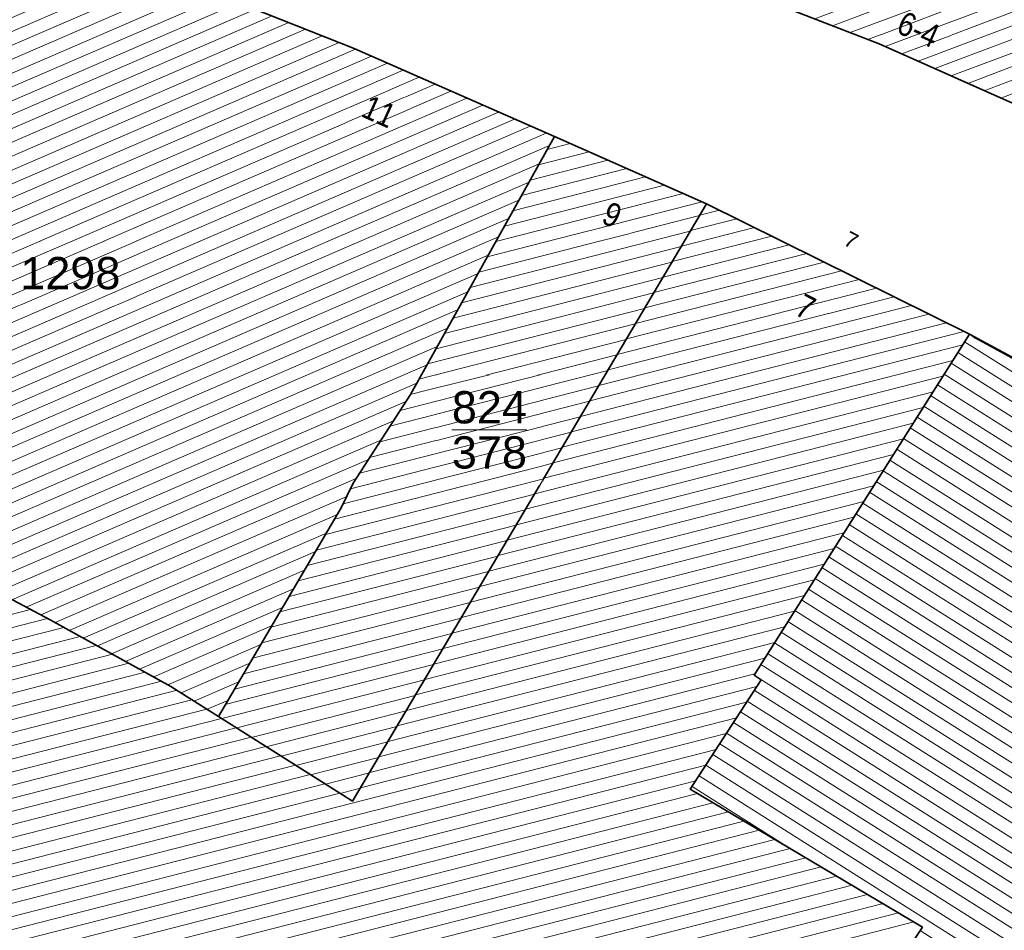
# Model space of a CAD drawing. Header units: metres. Extents: x 32365810 to 32367010, y 5620411 to 5622366.
# Tile 27 of 198: x 32365974 to 32366003, y 5622069 to 5622096. Entities that reach past the tile are written whole.
import ezdxf

# ---------------------------------------------------------------- set-up
doc = ezdxf.new("R2010")
doc.units = ezdxf.units.M
for name, pattern in [('1600.1047', [0]), ('1600.2028', [0]), ('1600.2505', [0])]:
    doc.linetypes.add(name, pattern=pattern)
doc.layers.get('0').update_dxf_attribs({"color": 1, "linetype": 'CONTINUOUS'})
for name, color, linetype in [('Flurstücke_Grenzpunkte', 11, 'CONTINUOUS'), ('Gebäude', 31, 'CONTINUOUS'), ('Lagebezeichnungen', 12, 'CONTINUOUS')]:
    doc.layers.add(name, color=color, linetype=linetype)
doc.styles.add('Flurstücksnummer - K 10 700', font='Arial.ttf')
doc.styles.add('Hausnummern NRW', font='Arial.ttf', dxfattribs={"width": 0.85})
doc.styles.add('Koordinaten der Kartenecken - N 6 380', font='Arial.ttf')

# ---------------------------------------------------------------- blocks, each defined once
blk = doc.blocks.new('O745')
at = {"layer": 'Flurstücke_Grenzpunkte', "color": 7, "linetype": '1600.2028', "lineweight": 35}
for p, q in [((32366001.572, 5622086.369), (32365995.222, 5622076.318)), ((32366007.349, 5622083.233), (32366001.572, 5622086.369)), ((32366015.642, 5622078.296), (32366007.349, 5622083.233)), ((32366019.67, 5622075.724), (32366015.642, 5622078.296)), ((32365995.222, 5622076.318), (32365995.428, 5622076.182)), ((32365995.428, 5622076.182), (32365993.343, 5622072.952)), ((32366020.198, 5622073.312), (32366019.67, 5622075.724)), ((32366013.867, 5622063.781), (32366020.198, 5622073.312)), ((32365993.343, 5622072.952), (32366000.19, 5622068.892)), ((32366000.19, 5622068.892), (32365997.648, 5622065.094)), ((32366004.888, 5622066.697), (32366006.007, 5622068.492)), ((32366006.007, 5622068.492), (32366007.387, 5622067.664)), ((32366007.387, 5622067.664), (32366013.867, 5622063.781)), ((32366003.743, 5622064.861), (32366004.888, 5622066.697)), ((32365997.648, 5622065.094), (32366002.74, 5622061.565)), ((32366004.586, 5622064.301), (32366003.743, 5622064.861)), ((32366002.74, 5622061.565), (32366004.586, 5622064.301))]:
    blk.add_line(p, q, dxfattribs=at)
at = {"layer": 'Flurstücke_Grenzpunkte', "color": 7, "lineweight": 18, "insert": (32366005.517, 5622074.484), "char_height": 0.95, "attachment_point": 8, "line_spacing_factor": 0.69, "style": 'Flurstücksnummer - K 10 700', "bg_fill": 2}
blk.add_mtext('1341', dxfattribs=at)
blk = doc.blocks.new('O944')
at = {"layer": 'Flurstücke_Grenzpunkte', "color": 7, "linetype": '1600.2028', "lineweight": 35}
for p, q in [((32365995.24, 5622096.35), (32365999.238, 5622105.216)), ((32365999.238, 5622105.216), (32366000.527, 5622104.712)), ((32366000.69, 5622104.649), (32366000.527, 5622104.712)), ((32366000.69, 5622104.649), (32366002.585, 5622103.762)), ((32366002.585, 5622103.762), (32366002.754, 5622103.667)), ((32366002.754, 5622103.667), (32366003.295, 5622103.363)), ((32366003.295, 5622103.363), (32366004.632, 5622102.612)), ((32366005.293, 5622102.241), (32366004.632, 5622102.612)), ((32366007.581, 5622100.957), (32366005.293, 5622102.241)), ((32366003.825, 5622092.737), (32366007.581, 5622100.957)), ((32365995.24, 5622096.35), (32365998.909, 5622094.925)), ((32365998.909, 5622094.925), (32366003.825, 5622092.737))]:
    blk.add_line(p, q, dxfattribs=at)
at = {"layer": 'Flurstücke_Grenzpunkte', "color": 7, "lineweight": 18, "insert": (32366000.973, 5622099.262), "char_height": 0.95, "attachment_point": 8, "line_spacing_factor": 0.69, "style": 'Flurstücksnummer - K 10 700', "bg_fill": 2}
blk.add_mtext('1221', dxfattribs=at)
blk = doc.blocks.new('O1146')
at = {"layer": 'Flurstücke_Grenzpunkte', "color": 7, "linetype": '1600.2028', "lineweight": 35}
for p, q in [((32365967.082, 5622091.89), (32365970.728, 5622099.825)), ((32365983.436, 5622094.788), (32365970.728, 5622099.825)), ((32365989.335, 5622092.19), (32365983.436, 5622094.788)), ((32365985.091, 5622084.59), (32365989.335, 5622092.19)), ((32365963.371, 5622083.814), (32365967.082, 5622091.89)), ((32365983.402, 5622081.978), (32365985.091, 5622084.59)), ((32365963.371, 5622083.814), (32365974.469, 5622077.945)), ((32365983.049, 5622081.245), (32365983.402, 5622081.978)), ((32365979.429, 5622075.101), (32365983.049, 5622081.245)), ((32365974.469, 5622077.945), (32365978.028, 5622075.987)), ((32365978.028, 5622075.987), (32365979.429, 5622075.101))]:
    blk.add_line(p, q, dxfattribs=at)
at = {"layer": 'Flurstücke_Grenzpunkte', "color": 7, "lineweight": 18, "insert": (32365975.065, 5622087.68), "char_height": 0.95, "attachment_point": 8, "line_spacing_factor": 0.69, "style": 'Flurstücksnummer - K 10 700', "bg_fill": 2}
blk.add_mtext('1298', dxfattribs=at)
blk = doc.blocks.new('O1293')
at = {"layer": 'Flurstücke_Grenzpunkte', "color": 7, "linetype": '1600.2028', "lineweight": 35}
for p, q in [((32365993.821, 5622090.214), (32365983.385, 5622072.6)), ((32366001.572, 5622086.369), (32365993.821, 5622090.214)), ((32366001.572, 5622086.369), (32365995.222, 5622076.318)), ((32365963.371, 5622083.814), (32365974.469, 5622077.945)), ((32365974.469, 5622077.945), (32365978.028, 5622075.987)), ((32365995.222, 5622076.318), (32365995.428, 5622076.182)), ((32365978.028, 5622075.987), (32365979.429, 5622075.101)), ((32365995.428, 5622076.182), (32365993.343, 5622072.952)), ((32365983.385, 5622072.6), (32365979.429, 5622075.101)), ((32365993.343, 5622072.952), (32366000.19, 5622068.892)), ((32366000.19, 5622068.892), (32365997.648, 5622065.094))]:
    blk.add_line(p, q, dxfattribs=at)
blk = doc.blocks.new('O1341')
at = {"layer": 'Flurstücke_Grenzpunkte', "color": 7, "linetype": '1600.2028', "lineweight": 35}
for p, q in [((32365985.091, 5622084.59), (32365989.335, 5622092.19)), ((32365993.821, 5622090.214), (32365989.335, 5622092.19)), ((32365993.821, 5622090.214), (32365983.385, 5622072.6)), ((32365983.402, 5622081.978), (32365985.091, 5622084.59)), ((32365983.049, 5622081.245), (32365983.402, 5622081.978)), ((32365979.429, 5622075.101), (32365983.049, 5622081.245)), ((32365983.385, 5622072.6), (32365979.429, 5622075.101))]:
    blk.add_line(p, q, dxfattribs=at)
at = {"layer": 'Flurstücke_Grenzpunkte', "color": 7, "lineweight": 18, "insert": (32365987.419, 5622083.548), "char_height": 0.95, "attachment_point": 5, "line_spacing_factor": 0.69, "style": 'Flurstücksnummer - K 10 700', "bg_fill": 2}
blk.add_mtext('\\S824/378;', dxfattribs=at)
blk = doc.blocks.new('O1556')
at = {"layer": 'Flurstücke_Grenzpunkte', "color": 7, "linetype": '1600.2028', "lineweight": 35}
for p, q in [((32365983.436, 5622094.788), (32365970.728, 5622099.825)), ((32365995.24, 5622096.35), (32365998.909, 5622094.925)), ((32365989.335, 5622092.19), (32365983.436, 5622094.788)), ((32365998.909, 5622094.925), (32366003.825, 5622092.737)), ((32365993.821, 5622090.214), (32365989.335, 5622092.19)), ((32366001.572, 5622086.369), (32365993.821, 5622090.214)), ((32366007.349, 5622083.233), (32366001.572, 5622086.369))]:
    blk.add_line(p, q, dxfattribs=at)
blk = doc.blocks.new('O2177')
at = {"layer": 'Gebäude', "color": 7, "linetype": '1600.2505', "lineweight": 18}
for p, q in [((32365970.728, 5622099.825), (32365967.082, 5622091.89)), ((32365983.436, 5622094.788), (32365970.728, 5622099.825)), ((32365989.335, 5622092.19), (32365983.436, 5622094.788)), ((32365985.091, 5622084.59), (32365989.335, 5622092.19)), ((32365967.082, 5622091.89), (32365963.371, 5622083.814)), ((32365983.402, 5622081.978), (32365985.091, 5622084.59)), ((32365963.371, 5622083.814), (32365974.469, 5622077.945)), ((32365983.049, 5622081.245), (32365983.402, 5622081.978)), ((32365979.429, 5622075.101), (32365983.049, 5622081.245)), ((32365974.469, 5622077.945), (32365978.028, 5622075.987)), ((32365978.028, 5622075.987), (32365979.429, 5622075.101))]:
    blk.add_line(p, q, dxfattribs=at)
at = {"layer": 'Lagebezeichnungen', "color": 7, "lineweight": 18, "char_height": 0.7, "attachment_point": 8, "line_spacing_factor": 0.69, "style": 'Hausnummern NRW', "bg_fill": 2}
for s, insert, rotation in [('13', (32365974.461, 5622096.464), 338.3901), ('11', (32365984.026, 5622092.612), 335.845)]:
    blk.add_mtext(s, dxfattribs=dict(at, insert=insert, rotation=rotation))
blk = doc.blocks.new('O2392')
at = {"layer": 'Gebäude', "color": 7, "linetype": '1600.2505', "lineweight": 18}
for p, q in [((32365999.238, 5622105.216), (32365995.24, 5622096.35)), ((32366000.527, 5622104.712), (32365999.238, 5622105.216)), ((32366000.527, 5622104.712), (32366000.69, 5622104.649)), ((32366000.69, 5622104.649), (32366002.585, 5622103.762)), ((32366002.167, 5622102.867), (32366002.585, 5622103.762)), ((32366001.88, 5622102.255), (32366002.167, 5622102.867)), ((32366004.845, 5622100.867), (32366001.88, 5622102.255)), ((32366005.293, 5622102.241), (32366004.845, 5622100.867)), ((32366007.581, 5622100.957), (32366005.293, 5622102.241)), ((32366003.825, 5622092.737), (32366007.581, 5622100.957)), ((32365995.24, 5622096.35), (32365998.909, 5622094.925)), ((32365998.909, 5622094.925), (32366003.825, 5622092.737))]:
    blk.add_line(p, q, dxfattribs=at)
at = {"layer": 'Lagebezeichnungen', "color": 7, "lineweight": 18, "insert": (32365999.922, 5622095.021), "char_height": 0.7, "attachment_point": 8, "rotation": 336.0261, "line_spacing_factor": 0.69, "style": 'Hausnummern NRW', "bg_fill": 2}
blk.add_mtext('6-4', dxfattribs=at)
blk = doc.blocks.new('O2469')
at = {"layer": 'Gebäude', "color": 7, "linetype": '1600.2505', "lineweight": 18}
for p, q in [((32366001.572, 5622086.369), (32365995.222, 5622076.318)), ((32366001.754, 5622086.236), (32366001.572, 5622086.369)), ((32366007.213, 5622083.271), (32366001.754, 5622086.236)), ((32366007.349, 5622083.233), (32366007.213, 5622083.271)), ((32366015.642, 5622078.296), (32366007.349, 5622083.233)), ((32366015.794, 5622078.086), (32366015.642, 5622078.296)), ((32366019.67, 5622075.724), (32366015.794, 5622078.086)), ((32365995.222, 5622076.318), (32365995.428, 5622076.182)), ((32365995.428, 5622076.182), (32365993.343, 5622072.952)), ((32366020.198, 5622073.312), (32366019.67, 5622075.724)), ((32366013.867, 5622063.781), (32366020.198, 5622073.312)), ((32365993.343, 5622072.952), (32366000.19, 5622068.892)), ((32366000.19, 5622068.892), (32365997.648, 5622065.094)), ((32366003.743, 5622064.861), (32366006.007, 5622068.492)), ((32366006.007, 5622068.492), (32366013.867, 5622063.781)), ((32365997.648, 5622065.094), (32366002.74, 5622061.565)), ((32366003.743, 5622064.861), (32366004.586, 5622064.301)), ((32366002.74, 5622061.565), (32366004.586, 5622064.301))]:
    blk.add_line(p, q, dxfattribs=at)
at = {"layer": 'Lagebezeichnungen', "color": 7, "lineweight": 18, "char_height": 0.7, "attachment_point": 5, "line_spacing_factor": 0.69, "style": 'Hausnummern NRW', "bg_fill": 2}
for s, insert, rotation in [('3', (32366008.728, 5622081.073), 329.2338), ('1', (32366011.439, 5622079.353), 329.2338), ('3', (32366010.524, 5622079.132), 329.2338), ('2', (32366015.45, 5622069.598), 56.4058)]:
    blk.add_mtext(s, dxfattribs=dict(at, insert=insert, rotation=rotation))
for s, insert, rotation in [('1', (32366010.524, 5622079.132), 329.2338), ('2', (32366016.241, 5622069.072), 56.4058)]:
    blk.add_mtext(s, dxfattribs=dict(at, insert=insert, rotation=rotation))
blk = doc.blocks.new('O2495')
at = {"layer": 'Gebäude', "color": 7, "linetype": '1600.2505', "lineweight": 18}
for p, q in [((32365993.821, 5622090.214), (32365983.385, 5622072.6)), ((32366001.572, 5622086.369), (32365993.821, 5622090.214)), ((32366001.572, 5622086.369), (32365995.222, 5622076.318)), ((32365963.371, 5622083.814), (32365974.469, 5622077.945)), ((32365974.469, 5622077.945), (32365978.028, 5622075.987)), ((32365995.222, 5622076.318), (32365995.428, 5622076.182)), ((32365978.028, 5622075.987), (32365979.429, 5622075.101)), ((32365995.428, 5622076.182), (32365993.343, 5622072.952)), ((32365983.385, 5622072.6), (32365979.429, 5622075.101)), ((32365993.343, 5622072.952), (32366000.19, 5622068.892)), ((32366000.19, 5622068.892), (32365997.648, 5622065.094))]:
    blk.add_line(p, q, dxfattribs=at)
at = {"layer": 'Lagebezeichnungen', "color": 7, "lineweight": 18, "rotation": 333.102, "line_spacing_factor": 0.69, "bg_fill": 2}
for insert, char_height, attachment_point, style in [((32365998.191, 5622089.346), 0.457, 2, 'Koordinaten der Kartenecken - N 6 380'), ((32365996.587, 5622086.861), 0.7, 8, 'Hausnummern NRW')]:
    blk.add_mtext('7', dxfattribs=dict(at, insert=insert, char_height=char_height, attachment_point=attachment_point, style=style))
blk = doc.blocks.new('O2692')
at = {"layer": 'Gebäude', "color": 7, "linetype": '1600.2505', "lineweight": 18}
for p, q in [((32365985.091, 5622084.59), (32365989.335, 5622092.19)), ((32365993.821, 5622090.214), (32365989.335, 5622092.19)), ((32365993.821, 5622090.214), (32365983.385, 5622072.6)), ((32365983.402, 5622081.978), (32365985.091, 5622084.59)), ((32365983.049, 5622081.245), (32365983.402, 5622081.978)), ((32365979.429, 5622075.101), (32365983.049, 5622081.245)), ((32365983.385, 5622072.6), (32365979.429, 5622075.101))]:
    blk.add_line(p, q, dxfattribs=at)
at = {"layer": 'Lagebezeichnungen', "color": 7, "lineweight": 18, "insert": (32365990.892, 5622089.558), "char_height": 0.7, "attachment_point": 8, "rotation": 335.845, "line_spacing_factor": 0.69, "style": 'Hausnummern NRW', "bg_fill": 2}
blk.add_mtext('9', dxfattribs=at)
blk = doc.blocks.new('*X1089')
at = {"color": 253, "linetype": '1600.1047', "lineweight": 18, "true_color": 0xb2b2b2}
for p, q in [((32365970.29173, 5622098.87552), (32365971.646212, 5622099.461053)), ((32365970.525975, 5622099.385322), (32365971.153199, 5622099.656466)), ((32365970.057484, 5622098.365717), (32365972.139226, 5622099.26564)), ((32365969.588993, 5622097.346113), (32365973.125254, 5622098.874814)), ((32365969.823238, 5622097.855915), (32365972.63224, 5622099.070227)), ((32365969.354747, 5622096.83631), (32365973.618268, 5622098.6794)), ((32365968.886256, 5622095.816706), (32365974.604296, 5622098.288574)), ((32365969.120501, 5622096.326508), (32365974.111282, 5622098.483987)), ((32365968.65201, 5622095.306903), (32365975.097309, 5622098.093161)), ((32365968.183519, 5622094.287298), (32365976.083337, 5622097.702334)), ((32365968.417764, 5622094.797101), (32365975.590323, 5622097.897748)), ((32365967.949273, 5622093.777496), (32365976.576351, 5622097.506921)), ((32365967.480782, 5622092.757891), (32365977.562379, 5622097.116095)), ((32365967.715027, 5622093.267694), (32365977.069365, 5622097.311508)), ((32365967.246536, 5622092.248089), (32365978.055392, 5622096.920682)), ((32365966.778023, 5622091.228475), (32365979.04142, 5622096.529855)), ((32365967.012285, 5622091.738285), (32365978.548406, 5622096.725269)), ((32365966.54376, 5622090.718665), (32365979.534434, 5622096.334442)), ((32365966.075235, 5622089.699046), (32365980.520462, 5622095.943616)), ((32365966.309498, 5622090.208856), (32365980.027448, 5622096.139029)), ((32365965.840973, 5622089.189236), (32365981.013476, 5622095.748203)), ((32365965.372448, 5622088.169617), (32365981.999503, 5622095.357376)), ((32365965.606711, 5622088.679427), (32365981.506489, 5622095.552789)), ((32365965.138186, 5622087.659808), (32365982.492517, 5622095.161963)), ((32365964.669661, 5622086.640188), (32365983.476397, 5622094.770208)), ((32365964.903923, 5622087.149998), (32365982.985531, 5622094.96655)), ((32365964.435398, 5622086.130379), (32365983.944527, 5622094.564038)), ((32365964.201136, 5622085.620569), (32365984.412656, 5622094.357867)), ((32365963.732611, 5622084.60095), (32365985.348915, 5622093.945526)), ((32365963.966874, 5622085.11076), (32365984.880786, 5622094.151697)), ((32365963.498349, 5622084.09114), (32365985.817044, 5622093.739356)), ((32365963.564992, 5622083.71141), (32365986.285174, 5622093.533185)), ((32365963.990055, 5622083.486622), (32365986.753303, 5622093.327014)), ((32365964.415118, 5622083.261835), (32365987.221432, 5622093.120844)), ((32365964.840181, 5622083.037047), (32365987.689562, 5622092.914673)), ((32365965.265244, 5622082.812259), (32365988.157691, 5622092.708503)), ((32365965.690308, 5622082.587471), (32365988.625821, 5622092.502332)), ((32365966.115371, 5622082.362683), (32365989.09395, 5622092.296162)), ((32365966.540434, 5622082.137896), (32365989.18912, 5622091.928763)), ((32365966.965497, 5622081.913108), (32365988.888385, 5622091.390218)), ((32365967.39056, 5622081.68832), (32365988.58765, 5622090.851673)), ((32365967.815623, 5622081.463532), (32365988.286915, 5622090.313128)), ((32365968.240686, 5622081.238744), (32365987.98618, 5622089.774582)), ((32365968.665749, 5622081.013956), (32365987.685445, 5622089.236037)), ((32365969.090812, 5622080.789169), (32365987.38471, 5622088.697492)), ((32365969.515875, 5622080.564381), (32365987.083975, 5622088.158947)), ((32365969.940938, 5622080.339593), (32365986.78324, 5622087.620402)), ((32365970.366001, 5622080.114805), (32365986.482505, 5622087.081856)), ((32365970.791065, 5622079.890017), (32365986.18177, 5622086.543311)), ((32365971.216128, 5622079.665229), (32365985.881035, 5622086.004766)), ((32365971.641191, 5622079.440442), (32365985.5803, 5622085.466221)), ((32365972.066254, 5622079.215654), (32365985.279565, 5622084.927675)), ((32365972.491317, 5622078.990866), (32365984.954237, 5622084.378499)), ((32365972.91638, 5622078.766078), (32365984.587565, 5622083.811449)), ((32365973.341443, 5622078.54129), (32365984.220894, 5622083.2444)), ((32365973.766506, 5622078.316503), (32365983.854222, 5622082.677351)), ((32365974.191569, 5622078.091715), (32365983.487551, 5622082.110302)), ((32365974.613428, 5622077.865542), (32365983.211499, 5622081.582427)), ((32365975.029267, 5622077.636766), (32365982.937248, 5622081.055331)), ((32365975.445106, 5622077.407991), (32365982.614278, 5622080.507174)), ((32365975.860944, 5622077.179215), (32365982.291308, 5622079.959016)), ((32365976.276783, 5622076.95044), (32365981.968337, 5622079.410859)), ((32365976.692622, 5622076.721664), (32365981.645367, 5622078.862702)), ((32365977.10846, 5622076.492889), (32365981.322397, 5622078.314544)), ((32365977.524299, 5622076.264113), (32365980.999426, 5622077.766387)), ((32365977.940137, 5622076.035338), (32365980.676456, 5622077.218229)), ((32365978.330639, 5622075.795609), (32365980.353486, 5622076.670072)), ((32365978.714353, 5622075.552947), (32365980.030515, 5622076.121914)), ((32365979.098067, 5622075.310284), (32365979.707545, 5622075.573757))]:
    blk.add_line(p, q, dxfattribs=at)
blk = doc.blocks.new('*X1155')
at = {"color": 253, "linetype": '1600.1047', "lineweight": 18, "true_color": 0xb2b2b2}
for p, q in [((32365999.616488, 5622105.068011), (32365999.07966, 5622104.864863)), ((32366000.659478, 5622104.660797), (32365998.643649, 5622103.897961)), ((32366000.137596, 5622104.864257), (32365998.861654, 5622104.381412)), ((32366001.136081, 5622104.440201), (32365998.425643, 5622103.414511)), ((32366001.609742, 5622104.218493), (32365998.207638, 5622102.93106)), ((32366002.557065, 5622103.775076), (32365997.771627, 5622101.964158)), ((32366002.083404, 5622103.996784), (32365997.989632, 5622102.447609)), ((32366002.370953, 5622103.303694), (32365997.553622, 5622101.480707)), ((32366002.143374, 5622102.816621), (32365997.335616, 5622100.997257)), ((32366001.914779, 5622102.329162), (32365997.117611, 5622100.513806)), ((32366002.281572, 5622102.067013), (32365996.899605, 5622100.030355)), ((32366005.545501, 5622102.099299), (32366005.204754, 5622101.970352)), ((32366002.755203, 5622101.845293), (32365996.6816, 5622099.546904)), ((32366005.972223, 5622101.859827), (32366005.05562, 5622101.512964)), ((32366003.228834, 5622101.623573), (32365996.463594, 5622099.063454)), ((32366006.398945, 5622101.620356), (32366004.906486, 5622101.055576)), ((32366006.825667, 5622101.380884), (32365995.591573, 5622097.12965)), ((32366004.176096, 5622101.180133), (32365996.027583, 5622098.096552)), ((32366003.702465, 5622101.401853), (32365996.245589, 5622098.580003)), ((32366007.252389, 5622101.141413), (32365995.373567, 5622096.6462)), ((32366004.649727, 5622100.958413), (32365995.809578, 5622097.613101)), ((32366007.530071, 5622100.845542), (32365995.442524, 5622096.271342)), ((32366007.308559, 5622100.360764), (32365995.965407, 5622096.06826)), ((32366007.087048, 5622099.875986), (32365996.48829, 5622095.865178)), ((32366006.865536, 5622099.391209), (32365997.011172, 5622095.662096)), ((32366006.644025, 5622098.906431), (32365997.534055, 5622095.459014)), ((32366006.422513, 5622098.421654), (32365998.056938, 5622095.255932)), ((32366006.201002, 5622097.936876), (32365998.579821, 5622095.05285)), ((32366005.97949, 5622097.452099), (32365999.089369, 5622094.844722)), ((32366005.757979, 5622096.967321), (32365999.576258, 5622094.628019)), ((32366005.536467, 5622096.482544), (32366000.063146, 5622094.411316)), ((32366005.314956, 5622095.997766), (32366000.550035, 5622094.194613)), ((32366005.093444, 5622095.512988), (32366001.036923, 5622093.97791)), ((32366004.871933, 5622095.028211), (32366001.523812, 5622093.761207)), ((32366004.650421, 5622094.543433), (32366002.0107, 5622093.544503)), ((32366004.42891, 5622094.058656), (32366002.497589, 5622093.3278)), ((32366004.207398, 5622093.573878), (32366002.984477, 5622093.111097)), ((32366003.985887, 5622093.089101), (32366003.471366, 5622092.894394))]:
    blk.add_line(p, q, dxfattribs=at)
blk = doc.blocks.new('*X1175')
at = {"color": 253, "linetype": '1600.1047', "lineweight": 18, "true_color": 0xb2b2b2}
for p, q in [((32366019.950162, 5622074.444168), (32366001.43021, 5622086.14457)), ((32366020.062846, 5622073.929409), (32366001.229918, 5622085.82754)), ((32366020.17553, 5622073.414649), (32366001.029625, 5622085.51051)), ((32366020.031842, 5622073.061858), (32366000.829333, 5622085.19348)), ((32366019.837478, 5622074.958928), (32366003.419041, 5622085.33165)), ((32366019.824297, 5622072.749409), (32366000.62904, 5622084.876451)), ((32366019.616753, 5622072.436961), (32366000.428748, 5622084.559421)), ((32366019.409208, 5622072.124513), (32366000.228455, 5622084.242391)), ((32366019.201663, 5622071.812065), (32366000.028163, 5622083.925361)), ((32366018.994118, 5622071.499617), (32365999.82787, 5622083.608331)), ((32366018.786574, 5622071.187169), (32365999.627578, 5622083.291301)), ((32366018.579029, 5622070.874721), (32365999.427285, 5622082.974272)), ((32366018.371484, 5622070.562273), (32365999.226993, 5622082.657242)), ((32366018.163939, 5622070.249825), (32365999.0267, 5622082.340212)), ((32366017.956395, 5622069.937377), (32365998.826408, 5622082.023182)), ((32366019.724795, 5622075.473688), (32366008.977964, 5622082.263243)), ((32366017.74885, 5622069.624929), (32365998.626116, 5622081.706152)), ((32366017.541305, 5622069.312481), (32365998.425823, 5622081.389122)), ((32366017.333761, 5622069.000033), (32365998.225531, 5622081.072092)), ((32366017.126216, 5622068.687585), (32365998.025238, 5622080.755063)), ((32366016.918671, 5622068.375136), (32365997.824946, 5622080.438033)), ((32366016.711126, 5622068.062688), (32365997.624653, 5622080.121003)), ((32366016.503582, 5622067.75024), (32365997.424361, 5622079.803973)), ((32366016.296037, 5622067.437792), (32365997.224068, 5622079.486943)), ((32366016.088492, 5622067.125344), (32365997.023776, 5622079.169913)), ((32366015.880948, 5622066.812896), (32365996.823483, 5622078.852883)), ((32366015.673403, 5622066.500448), (32365996.623191, 5622078.535854)), ((32366015.465858, 5622066.188), (32365996.422898, 5622078.218824)), ((32366015.258313, 5622065.875552), (32365996.222606, 5622077.901794)), ((32366015.050769, 5622065.563104), (32365996.022314, 5622077.584764)), ((32366014.843224, 5622065.250656), (32365995.822021, 5622077.267734)), ((32366014.635679, 5622064.938208), (32365995.621729, 5622076.950704)), ((32366014.428134, 5622064.62576), (32365995.421436, 5622076.633674)), ((32366014.22059, 5622064.313311), (32365995.288723, 5622076.27395)), ((32366014.013045, 5622064.000863), (32365995.22643, 5622075.869736)), ((32366009.811375, 5622066.211795), (32365995.023045, 5622075.55466)), ((32366005.863738, 5622068.262236), (32365994.81966, 5622075.239584)), ((32366005.665323, 5622067.944019), (32365994.616275, 5622074.924507)), ((32366005.466909, 5622067.625803), (32365994.41289, 5622074.609431)), ((32366005.268495, 5622067.307586), (32365994.209505, 5622074.294355)), ((32366005.070081, 5622066.98937), (32365994.00612, 5622073.979279)), ((32366004.871666, 5622066.671153), (32365993.802735, 5622073.664203)), ((32366004.673252, 5622066.352937), (32365993.59935, 5622073.349127)), ((32365996.319187, 5622071.187239), (32365993.395965, 5622073.034051)), ((32366004.474838, 5622066.034721), (32366000.11933, 5622068.786412)), ((32366004.276424, 5622065.716504), (32365999.910677, 5622068.474664)), ((32366004.078009, 5622065.398288), (32365999.702024, 5622068.162916)), ((32366003.879595, 5622065.080071), (32365999.493371, 5622067.851168)), ((32366004.533592, 5622064.223325), (32365999.284719, 5622067.53942)), ((32366004.323757, 5622063.912323), (32365999.076066, 5622067.227672)), ((32366004.113922, 5622063.601322), (32365998.867413, 5622066.915924)), ((32366003.904087, 5622063.290321), (32365998.65876, 5622066.604176)), ((32366003.694252, 5622062.97932), (32365998.450107, 5622066.292428)), ((32366003.484417, 5622062.668319), (32365998.241454, 5622065.98068)), ((32366003.274583, 5622062.357317), (32365998.032802, 5622065.668932)), ((32366003.064748, 5622062.046316), (32365997.824149, 5622065.357184)), ((32366002.854913, 5622061.735315), (32365998.775688, 5622064.312458))]:
    blk.add_line(p, q, dxfattribs=at)
blk = doc.blocks.new('*X1184')
at = {"color": 253, "linetype": '1600.1047', "lineweight": 18, "true_color": 0xb2b2b2}
for p, q in [((32365994.20097, 5622090.02551), (32365993.621458, 5622089.877212)), ((32365994.715732, 5622089.770155), (32365993.351131, 5622089.42095)), ((32365995.745256, 5622089.259444), (32365992.810477, 5622088.508428)), ((32365995.230494, 5622089.514799), (32365993.080804, 5622088.964689)), ((32365996.260017, 5622089.004089), (32365992.54015, 5622088.052167)), ((32365996.774779, 5622088.748733), (32365992.269823, 5622087.595906)), ((32365997.289541, 5622088.493378), (32365991.999496, 5622087.139644)), ((32365997.804302, 5622088.238023), (32365991.729169, 5622086.683383)), ((32365998.319064, 5622087.982668), (32365991.458842, 5622086.227122)), ((32365998.833826, 5622087.727312), (32365991.188514, 5622085.770861)), ((32365999.863349, 5622087.216602), (32365990.64786, 5622084.858338)), ((32365999.348588, 5622087.471957), (32365990.918187, 5622085.3146)), ((32366000.378111, 5622086.961246), (32365990.377533, 5622084.402077)), ((32366000.892873, 5622086.705891), (32365990.107206, 5622083.945816)), ((32366001.407635, 5622086.450536), (32365989.836879, 5622083.489555)), ((32366001.373432, 5622086.054699), (32365989.566552, 5622083.033294)), ((32366001.081718, 5622085.592965), (32365989.296225, 5622082.577032)), ((32366000.790005, 5622085.131231), (32365989.025897, 5622082.120771)), ((32366000.498292, 5622084.669498), (32365988.75557, 5622081.66451)), ((32366000.206578, 5622084.207764), (32365988.485243, 5622081.208249)), ((32365999.914865, 5622083.74603), (32365988.214916, 5622080.751988)), ((32365999.623152, 5622083.284296), (32365987.944589, 5622080.295726)), ((32365999.331438, 5622082.822562), (32365987.674262, 5622079.839465)), ((32365999.039725, 5622082.360828), (32365987.403935, 5622079.383204)), ((32365998.748012, 5622081.899094), (32365987.133608, 5622078.926943)), ((32365998.456298, 5622081.43736), (32365986.86328, 5622078.470682)), ((32365998.164585, 5622080.975626), (32365986.592953, 5622078.01442)), ((32365997.872872, 5622080.513892), (32365986.322626, 5622077.558159)), ((32365997.581158, 5622080.052158), (32365986.052299, 5622077.101898)), ((32365997.289445, 5622079.590424), (32365985.781972, 5622076.645637)), ((32365996.997732, 5622079.12869), (32365985.511645, 5622076.189376)), ((32365996.706018, 5622078.666956), (32365985.241318, 5622075.733114)), ((32365973.894756, 5622078.24868), (32365956.96662, 5622073.916734)), ((32365974.388022, 5622077.987824), (32365957.36318, 5622073.63113)), ((32365996.414305, 5622078.205222), (32365984.970991, 5622075.276853)), ((32365974.870383, 5622077.724177), (32365957.759741, 5622073.345527)), ((32365996.122592, 5622077.743488), (32365984.700664, 5622074.820592)), ((32365975.350603, 5622077.459982), (32365958.156301, 5622073.059924)), ((32365975.830822, 5622077.195788), (32365958.552862, 5622072.774321)), ((32365995.830878, 5622077.281754), (32365984.430336, 5622074.364331)), ((32365976.311041, 5622076.931593), (32365958.949422, 5622072.488717)), ((32365995.539165, 5622076.82002), (32365984.160009, 5622073.90807)), ((32365976.79126, 5622076.667398), (32365959.345983, 5622072.203114)), ((32365977.271479, 5622076.403203), (32365959.742543, 5622071.917511)), ((32365995.247452, 5622076.358286), (32365983.889682, 5622073.451808)), ((32365977.751699, 5622076.139008), (32365960.139104, 5622071.631908)), ((32365995.300728, 5622075.984836), (32365983.619355, 5622072.995547)), ((32365978.213037, 5622075.869982), (32365960.535664, 5622071.346304)), ((32365995.001419, 5622075.521158), (32365957.635958, 5622065.959257)), ((32365978.648791, 5622075.594408), (32365960.932225, 5622071.060701)), ((32365979.084545, 5622075.318835), (32365961.174032, 5622070.735496)), ((32365994.70211, 5622075.05748), (32365957.282151, 5622065.481633)), ((32365979.52032, 5622075.043267), (32365960.820224, 5622070.257872)), ((32365979.956173, 5622074.767719), (32365960.466417, 5622069.780248)), ((32365994.402801, 5622074.593802), (32365956.928344, 5622065.004009)), ((32365980.392027, 5622074.49217), (32365960.11261, 5622069.302624)), ((32365980.82788, 5622074.216622), (32365959.758802, 5622068.825)), ((32365994.103492, 5622074.130125), (32365956.574536, 5622064.526385)), ((32365981.263733, 5622073.941074), (32365959.404995, 5622068.347376)), ((32365993.804183, 5622073.666447), (32365956.220729, 5622064.048761)), ((32365981.699586, 5622073.665526), (32365959.051188, 5622067.869752)), ((32365982.135439, 5622073.389978), (32365958.69738, 5622067.392129)), ((32365993.504874, 5622073.202769), (32365955.866922, 5622063.571137)), ((32365982.571292, 5622073.11443), (32365958.343573, 5622066.914505)), ((32365993.552384, 5622072.827843), (32365955.513114, 5622063.093513)), ((32365983.007145, 5622072.838881), (32365957.989766, 5622066.436881)), ((32365994.008387, 5622072.557452), (32365955.159307, 5622062.615889)), ((32365994.464391, 5622072.28706), (32365954.8055, 5622062.138265)), ((32365994.920394, 5622072.016668), (32365954.451692, 5622061.660641)), ((32365995.376397, 5622071.746276), (32365954.097885, 5622061.183017)), ((32365995.8324, 5622071.475884), (32365953.744078, 5622060.705393)), ((32365996.288403, 5622071.205493), (32365969.935831, 5622064.461813)), ((32365996.744406, 5622070.935101), (32365970.337463, 5622064.177508)), ((32365997.200409, 5622070.664709), (32365970.739095, 5622063.893202)), ((32365997.656412, 5622070.394317), (32365971.140726, 5622063.608897)), ((32365998.112415, 5622070.123926), (32365971.542358, 5622063.324591)), ((32365998.568418, 5622069.853534), (32365971.94399, 5622063.040286)), ((32365999.024421, 5622069.583142), (32365972.345622, 5622062.75598)), ((32365999.480424, 5622069.31275), (32365972.747254, 5622062.471675)), ((32365999.936427, 5622069.042359), (32365973.148885, 5622062.18737))]:
    blk.add_line(p, q, dxfattribs=at)
blk = doc.blocks.new('*X1241')
at = {"color": 253, "linetype": '1600.1047', "lineweight": 18, "true_color": 0xb2b2b2}
for p, q in [((32365989.800696, 5622091.984869), (32365989.123708, 5622091.811627)), ((32365990.356545, 5622091.740028), (32365988.871514, 5622091.360006)), ((32365990.912393, 5622091.495187), (32365988.619319, 5622090.908385)), ((32365992.024091, 5622091.005505), (32365988.11493, 5622090.005143)), ((32365991.468242, 5622091.250346), (32365988.367124, 5622090.456764)), ((32365992.579939, 5622090.760664), (32365987.862735, 5622089.553521)), ((32365993.135788, 5622090.515823), (32365987.61054, 5622089.1019)), ((32365993.691637, 5622090.270982), (32365987.358345, 5622088.650279)), ((32365993.613586, 5622089.863925), (32365987.106151, 5622088.198658)), ((32365993.343259, 5622089.407664), (32365986.853956, 5622087.747037)), ((32365993.072932, 5622088.951403), (32365986.601761, 5622087.295416)), ((32365992.802605, 5622088.495141), (32365986.349567, 5622086.843795)), ((32365992.532278, 5622088.03888), (32365986.097372, 5622086.392174)), ((32365992.261951, 5622087.582619), (32365985.845177, 5622085.940553)), ((32365991.991624, 5622087.126358), (32365985.592982, 5622085.488932)), ((32365991.721297, 5622086.670097), (32365985.340788, 5622085.037311)), ((32365991.450969, 5622086.213835), (32365985.088137, 5622084.585573)), ((32365991.180642, 5622085.757574), (32365984.788206, 5622084.121736)), ((32365990.910315, 5622085.301313), (32365984.488275, 5622083.657899)), ((32365990.639988, 5622084.845052), (32365984.188343, 5622083.194062)), ((32365990.369661, 5622084.388791), (32365983.888412, 5622082.730225)), ((32365990.099334, 5622083.932529), (32365983.588481, 5622082.266388)), ((32365989.829007, 5622083.476268), (32365983.321577, 5622081.811003)), ((32365989.55868, 5622083.020007), (32365983.108962, 5622081.36951)), ((32365989.288352, 5622082.563746), (32365982.85618, 5622080.917739)), ((32365989.018025, 5622082.107485), (32365982.587621, 5622080.46193)), ((32365988.747698, 5622081.651223), (32365982.319062, 5622080.006122)), ((32365988.477371, 5622081.194962), (32365982.050503, 5622079.550313)), ((32365988.207044, 5622080.738701), (32365981.781943, 5622079.094504)), ((32365987.936717, 5622080.28244), (32365981.513384, 5622078.638695)), ((32365987.66639, 5622079.826179), (32365981.244825, 5622078.182886)), ((32365987.396063, 5622079.369917), (32365980.976266, 5622077.727078)), ((32365987.125735, 5622078.913656), (32365980.707707, 5622077.271269)), ((32365986.855408, 5622078.457395), (32365980.439147, 5622076.81546)), ((32365986.585081, 5622078.001134), (32365980.170588, 5622076.359651)), ((32365986.314754, 5622077.544873), (32365979.902029, 5622075.903842)), ((32365986.044427, 5622077.088611), (32365979.63347, 5622075.448034)), ((32365985.7741, 5622076.63235), (32365979.533013, 5622075.035243)), ((32365985.503773, 5622076.176089), (32365979.968866, 5622074.759694)), ((32365985.233446, 5622075.719828), (32365980.404719, 5622074.484146)), ((32365984.963119, 5622075.263567), (32365980.840572, 5622074.208598)), ((32365984.692791, 5622074.807305), (32365981.276425, 5622073.93305)), ((32365984.422464, 5622074.351044), (32365981.712278, 5622073.657502)), ((32365984.152137, 5622073.894783), (32365982.148131, 5622073.381954)), ((32365983.88181, 5622073.438522), (32365982.583984, 5622073.106405)), ((32365983.611483, 5622072.982261), (32365983.019837, 5622072.830857))]:
    blk.add_line(p, q, dxfattribs=at)

msp = doc.modelspace()

# ---------------------------------------------------------------- block references
at = {"layer": 'Flurstücke_Grenzpunkte', "color": 7, "true_color": 0xffffff}
for name in ['O944', 'O1146', 'O745']:
    msp.add_blockref(name, (0, 0), dxfattribs=at)

# ---------------------------------------------------------------- next in the draw order: block references
msp.add_blockref('O1293', (0, 0), dxfattribs=at)

# ---------------------------------------------------------------- next in the draw order: block references
msp.add_blockref('O1341', (0, 0), dxfattribs=at)

# ---------------------------------------------------------------- next in the draw order: block references
msp.add_blockref('O1556', (0, 0), dxfattribs=at)

# ---------------------------------------------------------------- next in the draw order: block references
at = {"layer": 'Gebäude', "color": 7, "true_color": 0xffffff}
for name in ['O2392', 'O2177', 'O2469']:
    msp.add_blockref(name, (0, 0), dxfattribs=at)

# ---------------------------------------------------------------- next in the draw order: block references
for name in ['*X1155', 'O2495']:
    msp.add_blockref(name, (0, 0), dxfattribs=at)

# ---------------------------------------------------------------- next in the draw order: block references
msp.add_blockref('O2692', (0, 0), dxfattribs=at)

# ---------------------------------------------------------------- next in the draw order: block references
for name in ['*X1089', '*X1241', '*X1184', '*X1175']:
    msp.add_blockref(name, (0, 0), dxfattribs=at)

doc.saveas('drawing.dxf')
